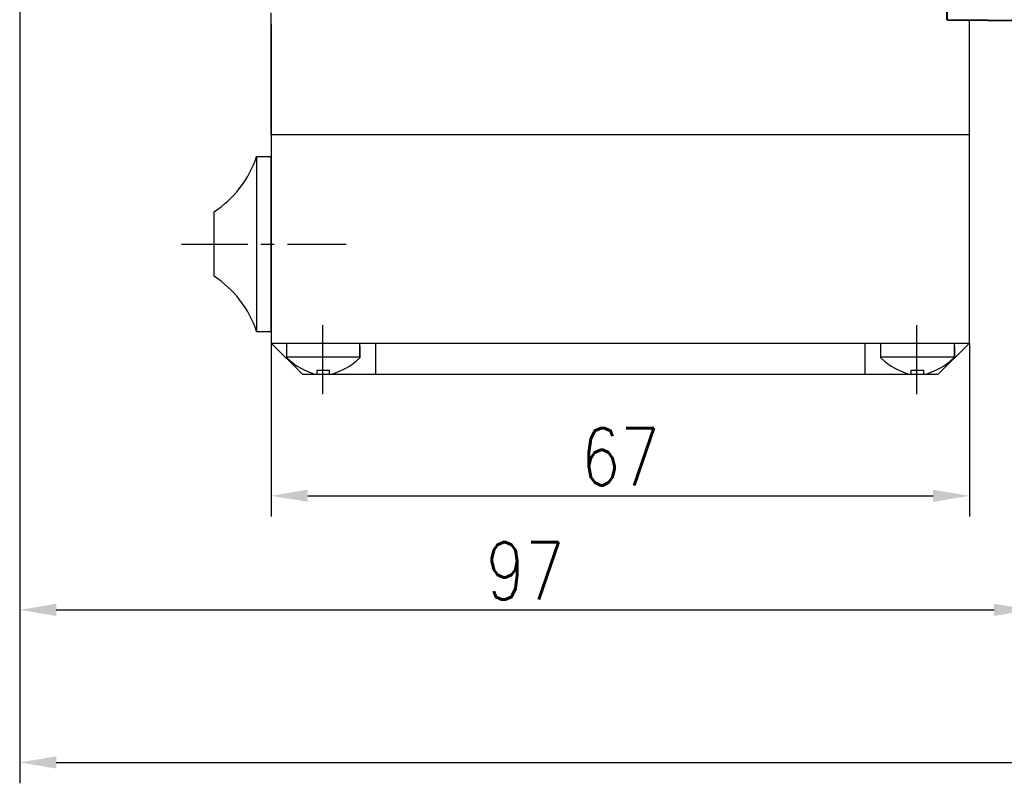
# Model space of a CAD drawing. Header units: inches. Extents: x -753 to 5070, y -3075 to 1581.
# Tile 17 of 178: x 1874 to 1968, y -2021 to -1948. Entities that reach past the tile are written whole.
import ezdxf

# ---------------------------------------------------------------- set-up
doc = ezdxf.new("R2010")
doc.units = ezdxf.units.IN
doc.header["$LTSCALE"] = 10
doc.header["$MEASUREMENT"] = 0
doc.linetypes.add('CENTER', pattern=[10.16, 6.35, -1.27, 1.27, -1.27])
for name, color, linetype in [('1轮廓实线层', 7, 'Continuous'), ('3中心线层', 1, 'CENTER'), ('7标注层', 4, 'Continuous')]:
    doc.layers.add(name, color=color, linetype=linetype)
doc.layers.add('图层2', color=4, linetype='Continuous', lineweight=40)
doc.styles.add('TH_GBDIM', font='romans.shx', dxfattribs={"width": 0.8, "bigfont": 'gbcbig.shx'})
doc.dimstyles.new('TH_GBDIM', dxfattribs={"dimtxt": 3.5, "dimasz": 2.5, "dimexe": 2, "dimexo": 0, "dimgap": 1, "dimtad": 1, "dimdec": 4, "dimdsep": 46, "dimtxsty": 'TH_GBDIM', "dimcen": 0.09, "dimclrd": 4, "dimclre": 4, "dimclrt": 3, "dimadec": 0, "dimazin": 0, "dimtfac": 1, "dimtdec": 4, "dimtmove": 0, "dimatfit": 3, "dimfxl": 1, "dimtzin": 0, "dimarcsym": 0})

# ---------------------------------------------------------------- blocks, each defined once
blk = doc.blocks.new('*D402')
at = {"layer": '7标注层', "color": 4, "lineweight": -2, "transparency": 16777216}
for p, q in [((1873.797, -1907.889), (1873.797, -2021.072)), ((2090.797, -1907.889), (2090.797, -2021.072)), ((1877.297, -2019.072), (2087.297, -2019.072))]:
    blk.add_line(p, q, dxfattribs=at)
at = {"layer": '7标注层', "color": 4, "transparency": 16777216}
for points in [[(1877.297, -2018.489), (1877.297, -2019.655), (1873.797, -2019.072)], [(2087.297, -2018.489), (2087.297, -2019.655), (2090.797, -2019.072)]]:
    blk.add_solid(points, dxfattribs=at)
at = {"layer": 'Defpoints', "color": 0, "transparency": 16777216}
for p in [(1873.797, -1907.889), (2090.797, -1907.889), (2090.797, -2019.072)]:
    blk.add_point(p, dxfattribs=at)
at = {"layer": '7标注层', "color": 3, "transparency": 16777216, "insert": (1981.062, -2015.322), "char_height": 5.5, "attachment_point": 5, "style": 'TH_GBDIM'}
blk.add_mtext('217', dxfattribs=at)
blk = doc.blocks.new('*D431')
at = {"layer": '7标注层', "color": 4, "lineweight": -2, "transparency": 16777216}
for p, q in [((1970.797, -1867.889), (1970.797, -2006.432)), ((1873.797, -1886.889), (1873.797, -2006.432)), ((1877.297, -2004.432), (1967.297, -2004.432))]:
    blk.add_line(p, q, dxfattribs=at)
at = {"layer": '7标注层', "color": 4, "transparency": 16777216}
for points in [[(1877.297, -2003.849), (1877.297, -2005.015), (1873.797, -2004.432)], [(1967.297, -2003.849), (1967.297, -2005.015), (1970.797, -2004.432)]]:
    blk.add_solid(points, dxfattribs=at)
at = {"layer": 'Defpoints', "color": 0, "transparency": 16777216}
for p in [(1970.797, -1867.889), (1873.797, -1886.889), (1970.797, -2004.432)]:
    blk.add_point(p, dxfattribs=at)
at = {"layer": '7标注层', "color": 3, "transparency": 16777216, "insert": (1922.297, -2000.682), "char_height": 5.5, "attachment_point": 5, "style": 'TH_GBDIM'}
blk.add_mtext('97', dxfattribs=at)
blk = doc.blocks.new('*D446')
at = {"layer": '7标注层', "color": 4, "lineweight": -2, "transparency": 16777216}
for p, q in [((1897.934, -1978.828), (1897.934, -1995.486)), ((1964.934, -1978.828), (1964.934, -1995.486)), ((1901.434, -1993.486), (1961.434, -1993.486))]:
    blk.add_line(p, q, dxfattribs=at)
at = {"layer": '7标注层', "color": 4, "transparency": 16777216}
for points in [[(1901.434, -1992.903), (1901.434, -1994.069), (1897.934, -1993.486)], [(1961.434, -1992.903), (1961.434, -1994.069), (1964.934, -1993.486)]]:
    blk.add_solid(points, dxfattribs=at)
at = {"layer": 'Defpoints', "color": 0, "transparency": 16777216}
for p in [(1897.934, -1978.828), (1964.934, -1978.828), (1964.934, -1993.486)]:
    blk.add_point(p, dxfattribs=at)
at = {"layer": '7标注层', "color": 3, "transparency": 16777216, "insert": (1931.434, -1989.736), "char_height": 5.5, "attachment_point": 5, "style": 'TH_GBDIM'}
blk.add_mtext('67', dxfattribs=at)

msp = doc.modelspace()

# ---------------------------------------------------------------- linework, layer by layer
for p, q in [((1964.934, -1978.828), (1964.934, -1947.828)), ((1899.434, -1980.263), (1899.434, -1978.828)), ((1906.434, -1980.263), (1906.434, -1978.828)), ((1906.434, -1979.131), (1906.434, -1980.263)), ((1956.434, -1980.263), (1956.434, -1978.828)), ((1963.481, -1980.263), (1963.481, -1978.828)), ((1963.481, -1979.131), (1963.481, -1980.263)), ((1899.434, -1980.169), (1906.434, -1980.169)), ((1956.434, -1980.169), (1963.434, -1980.169)), ((1902.334, -1981.428), (1903.534, -1981.428)), ((1902.334, -1981.856), (1902.334, -1981.428)), ((1903.534, -1981.856), (1903.534, -1981.428)), ((1959.334, -1981.428), (1960.534, -1981.428)), ((1959.334, -1981.856), (1959.334, -1981.428)), ((1960.534, -1981.856), (1960.534, -1981.428))]:
    msp.add_line(p, q)
for centre, start, end in [((1903.894, -1975.58), 226.40085, 256.04276), ((1901.974, -1975.58), 283.95724, 313.59915), ((1960.894, -1975.58), 226.40085, 256.04276), ((1958.974, -1975.58), 283.95724, 313.59915)]:
    msp.add_arc(centre, 6.467, start, end)
at = {"layer": '1轮廓实线层'}
for p, q in [((1897.934, -1958.828), (1897.92, -1947.132)), ((1897.934, -1948.272), (1897.934, -1978.828)), ((1896.526, -1960.928), (1896.526, -1977.728)), ((1896.526, -1960.928), (1897.934, -1960.928)), ((1897.934, -1977.728), (1897.934, -1960.928)), ((1892.409, -1966.246), (1892.409, -1972.409)), ((1896.526, -1977.728), (1897.934, -1977.728)), ((1897.934, -1978.828), (1900.934, -1981.828)), ((1897.934, -1978.828), (1907.934, -1978.828)), ((1907.934, -1978.828), (1907.934, -1981.828)), ((1954.934, -1978.828), (1964.934, -1978.828)), ((1954.934, -1981.828), (1954.934, -1978.828)), ((1964.934, -1978.828), (1961.934, -1981.828)), ((1900.934, -1981.828), (1961.934, -1981.828))]:
    msp.add_line(p, q, dxfattribs=at)
at = {"layer": '1轮廓实线层', "color": 7}
for p, q in [((1897.934, -1958.828), (1964.934, -1958.828)), ((1907.934, -1978.828), (1954.934, -1978.828))]:
    msp.add_line(p, q, dxfattribs=at)
at = {"layer": '1轮廓实线层'}
for centre, start, end in [((1887.086, -1957.873), 302.44386, 342.06748), ((1887.086, -1980.783), 17.93252, 57.55614)]:
    msp.add_arc(centre, 9.922, start, end, dxfattribs=at)
at = {"layer": '3中心线层', "ltscale": 0.1}
msp.add_line((1889.323, -1969.328), (1905.13, -1969.328), dxfattribs=at)
at = {"layer": '3中心线层'}
for p, q in [((1902.887, -1983.734), (1902.887, -1977.114)), ((1959.887, -1983.734), (1959.887, -1977.114))]:
    msp.add_line(p, q, dxfattribs=at)
at = {"layer": '图层2', "color": 0}
for q in [(1962.797, -1940.749), (1970.797, -1947.889)]:
    msp.add_line((1962.797, -1947.806), q, dxfattribs=at)

# ---------------------------------------------------------------- dimensions: what is measured, and where the dimension line sits
at = {"layer": '7标注层'}
for base, p1, p2, picture, middle in [((1970.797, -2004.432), (1873.797, -1886.889), (1970.797, -1867.889), '*D431', (1922.297, -2004.432)), ((2090.797, -2019.072), (1873.797, -1907.889), (2090.797, -1907.889), '*D402', (1981.062, -2019.072)), ((1964.934, -1993.486), (1897.934, -1978.828), (1964.934, -1978.828), '*D446', (1931.434, -1993.486))]:
    dim = msp.add_linear_dim(base=base, p1=p1, p2=p2, dimstyle='TH_GBDIM', override={"dimtxt": 5.5, "dimasz": 3.5, "dimdec": 1, "dimadec": 1}, dxfattribs=at)
    dim.commit()
    dim.dimension.update_dxf_attribs({"geometry": picture, "text_midpoint": middle, "dimtype": 160})

doc.saveas('drawing.dxf')
